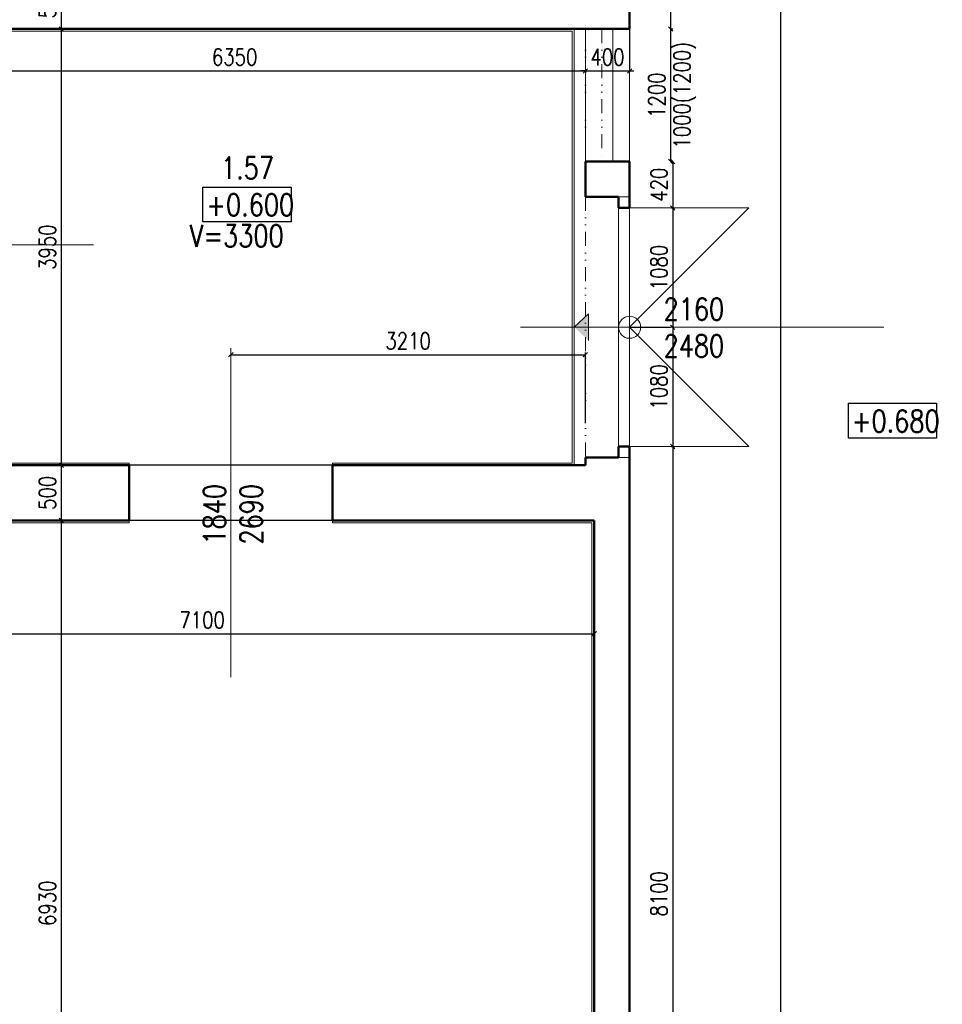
# Model space of a CAD drawing. Header units: millimetres. Extents: x -238874 to 551972, y -298952 to 658415.
# Tile 114 of 256: x 47427 to 55779, y 48320 to 57234. Entities that reach past the tile are written whole.
import ezdxf

# ---------------------------------------------------------------- set-up
doc = ezdxf.new("R2010")
doc.units = ezdxf.units.MM
doc.header["$LTSCALE"] = 20
doc.linetypes.add('DIVIDE2', pattern=[15.875, 6.35, -3.175, 0, -3.175, 0, -3.175])
doc.layers.add('CZ', color=255, linetype='Continuous')
doc.layers.add('KOTY', color=8, linetype='Continuous')
doc.layers.add('NOSNÉ', color=8, linetype='Continuous', lineweight=50)
doc.layers.add('PRUCHODY', color=7, linetype='Continuous', lineweight=18)
doc.styles.add('SIMPLEX', font='SIMPLEX.shx', dxfattribs={"width": 0.8, "bigfont": 'CAD13.shx'})
doc.styles.get("Standard").update_dxf_attribs({"font": 'simplex.shx', "width": 0.8})
doc.dimstyles.new('CKA', dxfattribs={"dimtxt": 200, "dimasz": 40, "dimexe": 20, "dimexo": 0.2, "dimgap": 50, "dimtad": 1, "dimdec": 0, "dimrnd": 1, "dimzin": 0, "dimdsep": 46, "dimtxsty": 'Standard', "dimblk1": 'OBLIQUE', "dimblk2": 'OBLIQUE', "dimsah": 1, "dimcen": 0.09, "dimclrd": 253, "dimclre": 253, "dimclrt": 253, "dimadec": 0, "dimazin": 0, "dimtfac": 1, "dimtdec": 0, "dimtix": 1, "dimtmove": 2, "dimatfit": 3, "dimfxl": 1, "dimtolj": 1, "dimtzin": 0, "dimarcsym": 0})

# ---------------------------------------------------------------- blocks, each defined once
blk = doc.blocks.new('_OBLIQUE')
at = {"color": 0, "linetype": 'ByBlock'}
blk.add_line((-0.5, -0.5), (0.5, 0.5), dxfattribs=at)
blk = doc.blocks.new('*D708')
at = {"layer": 'DEFPOINTS', "color": 0, "transparency": 16777216}
for p in [(53578, 74730), (52948, 57150), (53319.2, 57150)]:
    blk.add_point(p, dxfattribs=at)
at = {"layer": 'KOTY', "lineweight": -2, "transparency": 16777216}
for p, q in [((53319.2, 74730), (53319.2, 57150)), ((53328.7, 57150), (53339.2, 57150))]:
    blk.add_line(p, q, dxfattribs=at)
at = {"layer": 'KOTY', "lineweight": -2, "transparency": 16777216, "xscale": 40, "yscale": 40, "zscale": 40}
for p, rotation in [((53319.2, 74730), 90), ((53319.2, 57150), 270)]:
    blk.add_blockref('_OBLIQUE', p, dxfattribs=dict(at, rotation=rotation))
at = {"layer": 'KOTY', "transparency": 16777216, "insert": (53194.2, 65940), "char_height": 150, "attachment_point": 5, "rotation": 90, "style": 'SIMPLEX'}
blk.add_mtext('\\A1;17580', dxfattribs=at)
blk = doc.blocks.new('*D716')
at = {"layer": 'DEFPOINTS', "color": 0, "transparency": 16777216}
for p in [(53643, 74880), (53643, 45270), (54314.7, 45270)]:
    blk.add_point(p, dxfattribs=at)
at = {"layer": 'KOTY', "lineweight": -2, "transparency": 16777216}
for p, q in [((54314.7, 74880), (54314.7, 45270)), ((54023.7, 45270), (54334.7, 45270))]:
    blk.add_line(p, q, dxfattribs=at)
at = {"layer": 'KOTY', "lineweight": -2, "transparency": 16777216, "xscale": 40, "yscale": 40, "zscale": 40}
for p, rotation in [((54314.7, 74880), 90), ((54314.7, 45270), 270)]:
    blk.add_blockref('_OBLIQUE', p, dxfattribs=dict(at, rotation=rotation))
at = {"layer": 'KOTY', "transparency": 16777216, "insert": (54189.7, 60075), "char_height": 150, "attachment_point": 5, "rotation": 90, "style": 'SIMPLEX'}
blk.add_mtext('\\A1;29610', dxfattribs=at)
blk = doc.blocks.new('*D721')
at = {"layer": 'DEFPOINTS', "color": 0, "transparency": 16777216}
for p in [(52348, 57650), (47803, 57150), (52548, 57150)]:
    blk.add_point(p, dxfattribs=at)
at = {"layer": 'KOTY', "lineweight": -2, "transparency": 16777216}
for p, q in [((47803, 57650), (47803, 57150)), ((52167.2, 57150), (47783, 57150))]:
    blk.add_line(p, q, dxfattribs=at)
at = {"layer": 'KOTY', "lineweight": -2, "transparency": 16777216, "xscale": 40, "yscale": 40, "zscale": 40}
for p, rotation in [((47803, 57650), 90), ((47803, 57150), 270)]:
    blk.add_blockref('_OBLIQUE', p, dxfattribs=dict(at, rotation=rotation))
at = {"layer": 'KOTY', "transparency": 16777216, "insert": (47678, 57400), "char_height": 150, "attachment_point": 5, "rotation": 90, "style": 'SIMPLEX'}
blk.add_mtext('\\A1;500', dxfattribs=at)
blk = doc.blocks.new('*D722')
at = {"layer": 'DEFPOINTS', "color": 0, "transparency": 16777216}
for p in [(52548, 57150), (47803, 53200), (52548, 53200)]:
    blk.add_point(p, dxfattribs=at)
at = {"layer": 'KOTY', "lineweight": -2, "transparency": 16777216}
for p, q in [((47803, 57150), (47803, 53200)), ((52167.2, 53200), (47783, 53200))]:
    blk.add_line(p, q, dxfattribs=at)
at = {"layer": 'KOTY', "lineweight": -2, "transparency": 16777216, "xscale": 40, "yscale": 40, "zscale": 40}
for p, rotation in [((47803, 57150), 90), ((47803, 53200), 270)]:
    blk.add_blockref('_OBLIQUE', p, dxfattribs=dict(at, rotation=rotation))
at = {"layer": 'KOTY', "transparency": 16777216, "insert": (47678, 55175), "char_height": 150, "attachment_point": 5, "rotation": 90, "style": 'SIMPLEX'}
blk.add_mtext('\\A1;3950', dxfattribs=at)
blk = doc.blocks.new('*D723')
at = {"layer": 'DEFPOINTS', "color": 0, "transparency": 16777216}
for p in [(52548, 53200), (47803, 52700), (52628, 52700)]:
    blk.add_point(p, dxfattribs=at)
at = {"layer": 'KOTY', "lineweight": -2, "transparency": 16777216}
for p, q in [((47803, 53200), (47803, 52700)), ((52247.2, 52700), (47783, 52700))]:
    blk.add_line(p, q, dxfattribs=at)
at = {"layer": 'KOTY', "lineweight": -2, "transparency": 16777216, "xscale": 40, "yscale": 40, "zscale": 40}
for p, rotation in [((47803, 53200), 90), ((47803, 52700), 270)]:
    blk.add_blockref('_OBLIQUE', p, dxfattribs=dict(at, rotation=rotation))
at = {"layer": 'KOTY', "transparency": 16777216, "insert": (47678, 52950), "char_height": 150, "attachment_point": 5, "rotation": 90, "style": 'SIMPLEX'}
blk.add_mtext('\\A1;500', dxfattribs=at)
blk = doc.blocks.new('*D724')
at = {"layer": 'DEFPOINTS', "color": 0, "transparency": 16777216}
for p in [(52628, 52700), (47803, 45770), (52628, 45770)]:
    blk.add_point(p, dxfattribs=at)
at = {"layer": 'KOTY', "lineweight": -2, "transparency": 16777216}
for p, q in [((47803, 52700), (47803, 45770)), ((52247.2, 45770), (47783, 45770))]:
    blk.add_line(p, q, dxfattribs=at)
at = {"layer": 'KOTY', "lineweight": -2, "transparency": 16777216, "xscale": 40, "yscale": 40, "zscale": 40}
for p, rotation in [((47803, 52700), 90), ((47803, 45770), 270)]:
    blk.add_blockref('_OBLIQUE', p, dxfattribs=dict(at, rotation=rotation))
at = {"layer": 'KOTY', "transparency": 16777216, "insert": (47678, 49235), "char_height": 150, "attachment_point": 5, "rotation": 90, "style": 'SIMPLEX'}
blk.add_mtext('\\A1;6930', dxfattribs=at)
blk = doc.blocks.new('*D728')
at = {"layer": 'DEFPOINTS', "color": 0, "transparency": 16777216}
for p in [(52548, 54201.2), (49338, 53200), (52548, 53200)]:
    blk.add_point(p, dxfattribs=at)
at = {"layer": 'KOTY', "lineweight": -2, "transparency": 16777216}
for p, q in [((49338, 54201.2), (52548, 54201.2)), ((52548, 53580.8), (52548, 54221.2))]:
    blk.add_line(p, q, dxfattribs=at)
at = {"layer": 'KOTY', "lineweight": -2, "transparency": 16777216, "xscale": 40, "yscale": 40, "zscale": 40, "rotation": 180}
blk.add_blockref('_OBLIQUE', (49338, 54201.2), dxfattribs=at)
at = {"layer": 'KOTY', "lineweight": -2, "transparency": 16777216, "xscale": 40, "yscale": 40, "zscale": 40}
blk.add_blockref('_OBLIQUE', (52548, 54201.2), dxfattribs=at)
at = {"layer": 'KOTY', "transparency": 16777216, "insert": (50943, 54326.2), "char_height": 150, "attachment_point": 5, "style": 'SIMPLEX'}
blk.add_mtext('\\A1;3210', dxfattribs=at)
blk = doc.blocks.new('*D729')
at = {"layer": 'DEFPOINTS', "color": 0, "transparency": 16777216}
for p in [(52628, 52700), (45528, 52320), (52628, 51674.5)]:
    blk.add_point(p, dxfattribs=at)
at = {"layer": 'KOTY', "lineweight": -2, "transparency": 16777216}
for p, q in [((52628, 52319.3), (52628, 51654.5)), ((45528, 51674.5), (52628, 51674.5))]:
    blk.add_line(p, q, dxfattribs=at)
at = {"layer": 'KOTY', "lineweight": -2, "transparency": 16777216, "xscale": 40, "yscale": 40, "zscale": 40, "rotation": 180}
blk.add_blockref('_OBLIQUE', (45528, 51674.5), dxfattribs=at)
at = {"layer": 'KOTY', "lineweight": -2, "transparency": 16777216, "xscale": 40, "yscale": 40, "zscale": 40}
blk.add_blockref('_OBLIQUE', (52628, 51674.5), dxfattribs=at)
at = {"layer": 'KOTY', "transparency": 16777216, "insert": (49078, 51799.5), "char_height": 150, "attachment_point": 5, "style": 'SIMPLEX'}
blk.add_mtext('\\A1;7100', dxfattribs=at)
blk = doc.blocks.new('*D732')
at = {"layer": 'DEFPOINTS', "color": 0, "transparency": 16777216}
for p in [(46198, 57150), (52548, 57150), (52548, 56770.1)]:
    blk.add_point(p, dxfattribs=at)
at = {"layer": 'KOTY', "lineweight": -2, "transparency": 16777216}
for p, q in [((46198, 56770.1), (52548, 56770.1)), ((52548, 56769.3), (52548, 56750.1))]:
    blk.add_line(p, q, dxfattribs=at)
at = {"layer": 'KOTY', "lineweight": -2, "transparency": 16777216, "xscale": 40, "yscale": 40, "zscale": 40, "rotation": 180}
blk.add_blockref('_OBLIQUE', (46198, 56770.1), dxfattribs=at)
at = {"layer": 'KOTY', "lineweight": -2, "transparency": 16777216, "xscale": 40, "yscale": 40, "zscale": 40}
blk.add_blockref('_OBLIQUE', (52548, 56770.1), dxfattribs=at)
at = {"layer": 'KOTY', "transparency": 16777216, "insert": (49373, 56895.1), "char_height": 150, "attachment_point": 5, "style": 'SIMPLEX'}
blk.add_mtext('\\A1;6350', dxfattribs=at)
blk = doc.blocks.new('*D820')
at = {"layer": 'DEFPOINTS', "color": 0, "transparency": 16777216}
for p in [(52948, 55530), (53339.2, 54450), (53339.2, 54450)]:
    blk.add_point(p, dxfattribs=at)
at = {"layer": 'KOTY', "lineweight": -2, "transparency": 16777216}
for p, q in [((53339.2, 55530), (53339.2, 54450)), ((52958.4, 54450), (53319.2, 54450))]:
    blk.add_line(p, q, dxfattribs=at)
at = {"layer": 'KOTY', "lineweight": -2, "transparency": 16777216, "xscale": 40, "yscale": 40, "zscale": 40}
for p, rotation in [((53339.2, 55530), 90), ((53339.2, 54450), 270)]:
    blk.add_blockref('_OBLIQUE', p, dxfattribs=dict(at, rotation=rotation))
at = {"layer": 'KOTY', "transparency": 16777216, "insert": (53214.2, 54990), "char_height": 150, "attachment_point": 5, "rotation": 90, "style": 'SIMPLEX'}
blk.add_mtext('\\A1;1080', dxfattribs=at)
blk = doc.blocks.new('*D836')
at = {"layer": 'DEFPOINTS', "color": 0, "transparency": 16777216}
for p in [(52948, 53370), (52948, 45270), (53339.2, 45270)]:
    blk.add_point(p, dxfattribs=at)
at = {"layer": 'KOTY', "lineweight": -2, "transparency": 16777216}
for p, q in [((53339.2, 53370), (53339.2, 45270)), ((53328.7, 45270), (53359.2, 45270))]:
    blk.add_line(p, q, dxfattribs=at)
at = {"layer": 'KOTY', "lineweight": -2, "transparency": 16777216, "xscale": 40, "yscale": 40, "zscale": 40}
for p, rotation in [((53339.2, 53370), 90), ((53339.2, 45270), 270)]:
    blk.add_blockref('_OBLIQUE', p, dxfattribs=dict(at, rotation=rotation))
at = {"layer": 'KOTY', "transparency": 16777216, "insert": (53214.2, 49320), "char_height": 150, "attachment_point": 5, "rotation": 90, "style": 'SIMPLEX'}
blk.add_mtext('\\A1;8100', dxfattribs=at)
blk = doc.blocks.new('*D847')
at = {"layer": 'DEFPOINTS', "color": 0, "transparency": 16777216}
for p in [(53339.2, 54450), (52948, 53370), (53339.2, 53370)]:
    blk.add_point(p, dxfattribs=at)
at = {"layer": 'KOTY', "lineweight": -2, "transparency": 16777216}
for p, q in [((53339.2, 54450), (53339.2, 53370)), ((53328.7, 53370), (53359.2, 53370))]:
    blk.add_line(p, q, dxfattribs=at)
at = {"layer": 'KOTY', "lineweight": -2, "transparency": 16777216, "xscale": 40, "yscale": 40, "zscale": 40}
for p, rotation in [((53339.2, 54450), 90), ((53339.2, 53370), 270)]:
    blk.add_blockref('_OBLIQUE', p, dxfattribs=dict(at, rotation=rotation))
at = {"layer": 'KOTY', "transparency": 16777216, "insert": (53214.2, 53910), "char_height": 150, "attachment_point": 5, "rotation": 90, "style": 'SIMPLEX'}
blk.add_mtext('\\A1;1080', dxfattribs=at)
blk = doc.blocks.new('*D884')
at = {"layer": 'DEFPOINTS', "color": 0, "transparency": 16777216}
for p in [(52948, 57150), (52948, 55950), (53319.2, 55950)]:
    blk.add_point(p, dxfattribs=at)
at = {"layer": 'KOTY', "lineweight": -2, "transparency": 16777216}
for p, q in [((53319.2, 57150), (53319.2, 55950)), ((53328.7, 55950), (53339.2, 55950))]:
    blk.add_line(p, q, dxfattribs=at)
at = {"layer": 'KOTY', "lineweight": -2, "transparency": 16777216, "xscale": 40, "yscale": 40, "zscale": 40}
for p, rotation in [((53319.2, 57150), 90), ((53319.2, 55950), 270)]:
    blk.add_blockref('_OBLIQUE', p, dxfattribs=dict(at, rotation=rotation))
at = {"layer": 'KOTY', "transparency": 16777216, "insert": (53194.2, 56550), "char_height": 150, "attachment_point": 5, "rotation": 90, "style": 'SIMPLEX'}
blk.add_mtext('\\A1;1200', dxfattribs=at)
blk = doc.blocks.new('*D885')
at = {"layer": 'DEFPOINTS', "color": 0, "transparency": 16777216}
for p in [(52948, 55950), (52948, 55530), (53339.2, 55530)]:
    blk.add_point(p, dxfattribs=at)
at = {"layer": 'KOTY', "lineweight": -2, "transparency": 16777216}
for p, q in [((53339.2, 55950), (53339.2, 55530)), ((53328.7, 55530), (53359.2, 55530))]:
    blk.add_line(p, q, dxfattribs=at)
at = {"layer": 'KOTY', "lineweight": -2, "transparency": 16777216, "xscale": 40, "yscale": 40, "zscale": 40}
for p, rotation in [((53339.2, 55950), 90), ((53339.2, 55530), 270)]:
    blk.add_blockref('_OBLIQUE', p, dxfattribs=dict(at, rotation=rotation))
at = {"layer": 'KOTY', "transparency": 16777216, "insert": (53214.2, 55740), "char_height": 150, "attachment_point": 5, "rotation": 90, "style": 'SIMPLEX'}
blk.add_mtext('\\A1;420', dxfattribs=at)
blk = doc.blocks.new('*D886')
at = {"layer": 'DEFPOINTS', "color": 0, "transparency": 16777216}
for p in [(52548, 57150), (52948, 56770.1), (52948, 56770.1)]:
    blk.add_point(p, dxfattribs=at)
at = {"layer": 'KOTY', "lineweight": -2, "transparency": 16777216}
for p, q in [((52948, 57150.9), (52948, 56790.1)), ((52548, 56770.1), (52508, 56770.1)), ((52548, 56770.1), (52948, 56770.1)), ((52948, 56770.1), (52988, 56770.1))]:
    blk.add_line(p, q, dxfattribs=at)
at = {"layer": 'KOTY', "lineweight": -2, "transparency": 16777216, "xscale": 40, "yscale": 40, "zscale": 40}
blk.add_blockref('_OBLIQUE', (52548, 56770.1), dxfattribs=at)
at = {"layer": 'KOTY', "lineweight": -2, "transparency": 16777216, "xscale": 40, "yscale": 40, "zscale": 40, "rotation": 180}
blk.add_blockref('_OBLIQUE', (52948, 56770.1), dxfattribs=at)
at = {"layer": 'KOTY', "transparency": 16777216, "insert": (52748, 56895.1), "char_height": 150, "attachment_point": 5, "style": 'SIMPLEX'}
blk.add_mtext('\\A1;400', dxfattribs=at)

msp = doc.modelspace()

# ---------------------------------------------------------------- hatches: boundary and pattern name
at = {"layer": 'PRUCHODY'}
msp.add_hatch(color=256, dxfattribs=at).paths.add_polyline_path([(52577.198, 54570.663), (52447.962, 54450.047), (52577.198, 54329.432)])

# ---------------------------------------------------------------- linework, layer by layer
at = {"layer": 'CZ', "color": 7}
for points in [[(49085.605, 55719.296), (49884.631, 55719.296), (49884.631, 55403.359), (49085.605, 55403.359)], [(54928.89, 53762.301), (55727.917, 53762.301), (55727.917, 53446.363), (54928.89, 53446.363)]]:
    msp.add_lwpolyline(points, close=True, dxfattribs=at)
at = {"layer": 'DEFPOINTS', "color": 0, "linetype": 'ByBlock'}
for p in [(53201.514, 57150.047), (53201.514, 55950.047)]:
    msp.add_point(p, dxfattribs=at)
at = {"layer": 'NOSNÉ'}
for p, q in [((52947.962, 74730.047), (52947.962, 57150.047)), ((52947.962, 57150.047), (46197.962, 57150.047)), ((52547.962, 55950.047), (52547.962, 55630.047)), ((52947.962, 55950.047), (52547.962, 55950.047)), ((52947.962, 55950.047), (52947.962, 55530.047)), ((52847.962, 55630.047), (52547.962, 55630.047)), ((52847.962, 55530.047), (52847.962, 55630.047)), ((52947.962, 55530.047), (52847.962, 55530.047)), ((52847.962, 53370.047), (52847.962, 53270.047)), ((52947.962, 53370.047), (52847.962, 53370.047)), ((52947.962, 53370.047), (52947.962, 45270.047)), ((52847.962, 53270.047), (52547.962, 53270.047)), ((52547.962, 53270.047), (52547.962, 53200.047)), ((48417.962, 53200.047), (46197.962, 53200.047)), ((48417.962, 53200.047), (48417.962, 52700.047)), ((52547.962, 53200.047), (50257.962, 53200.047)), ((50257.962, 53200.047), (50257.962, 52700.047)), ((48417.962, 52700.047), (45527.962, 52700.047)), ((52627.962, 52700.047), (50257.962, 52700.047)), ((52627.962, 52700.047), (52627.962, 45770.047))]:
    msp.add_line(p, q, dxfattribs=at)
at = {"layer": 'PRUCHODY'}
for p, q in [((52447.962, 57150.047), (52447.962, 53200.047)), ((52547.962, 55950.047), (52547.962, 57150.047)), ((52797.962, 57150.047), (52797.962, 55950.047)), ((52947.962, 57150.047), (52947.962, 55950.047)), ((52427.962, 57130.047), (46197.962, 57130.047)), ((52427.962, 57130.047), (52427.962, 53220.047)), ((52847.962, 55630.047), (52847.962, 53270.047)), ((52847.962, 55630.047), (52947.962, 55630.047)), ((52947.962, 55530.047), (52947.962, 53370.047)), ((54027.962, 55530.047), (52947.962, 54450.047)), ((52947.962, 55530.047), (54027.962, 55530.047)), ((48096.177, 55195.047), (45856.185, 55195.047)), ((52577.198, 54570.663), (52447.962, 54450.047)), ((52577.198, 54329.432), (52577.198, 54570.663)), ((55250.196, 54450.047), (51961.039, 54450.047)), ((52947.962, 54450.047), (54027.962, 53370.047)), ((49337.962, 54261.771), (49337.962, 51280.299)), ((54027.962, 53370.047), (52947.962, 53370.047)), ((48417.962, 53220.047), (46197.962, 53220.047)), ((48417.962, 53200.047), (48417.962, 53220.047)), ((52427.962, 53220.047), (50257.962, 53220.047)), ((50257.962, 53200.047), (50257.962, 53220.047)), ((52847.962, 53270.047), (52947.962, 53270.047)), ((48417.962, 52680.047), (48417.962, 52700.047)), ((50257.962, 52680.047), (50257.962, 52700.047)), ((48417.962, 52680.047), (45547.962, 52680.047)), ((52607.962, 52680.047), (50257.962, 52680.047)), ((52607.962, 52680.047), (52607.962, 45790.047))]:
    msp.add_line(p, q, dxfattribs=at)
at = {"layer": 'PRUCHODY', "linetype": 'DIVIDE2'}
for p, q in [((52547.962, 57150.047), (52547.962, 55950.047)), ((52697.962, 57150.047), (52697.962, 55950.047)), ((52547.962, 55630.047), (52547.962, 53270.047)), ((48417.962, 53200.047), (50257.962, 53200.047)), ((50257.962, 52700.047), (48417.962, 52700.047))]:
    msp.add_line(p, q, dxfattribs=at)
at = {"layer": 'PRUCHODY'}
msp.add_circle((52947.962, 54450.047), 100, dxfattribs=at)

# ---------------------------------------------------------------- texts
at = {"color": 253, "linetype": 'ByBlock', "insert": (53447.751, 56550.047), "char_height": 150, "attachment_point": 5, "rotation": 90, "style": 'SIMPLEX'}
msp.add_mtext('1000(1200)', dxfattribs=at)
at = {"layer": 'CZ', "color": 7, "char_height": 200, "width": 1830.1, "attachment_point": 1}
for s, insert in [('1.57', (49249.208, 55992.53)), ('+0.600', (49116.44, 55657.475)), ('V=3300', (48966.621, 55378.208)), ('2160\\P2480', (53256.094, 54713.728)), ('+0.680', (54959.726, 53700.479))]:
    msp.add_mtext(s, dxfattribs=dict(at, insert=insert))
at = {"layer": 'CZ', "color": 7, "insert": (49090.035, 52482.005), "char_height": 200, "width": 1830.1, "attachment_point": 1, "rotation": 90}
msp.add_mtext('1840\\P2690', dxfattribs=at)

# ---------------------------------------------------------------- dimensions: what is measured, and where the dimension line sits
at = {"layer": 'KOTY'}
for base, p1, p2, angle, text, picture, middle in [((54314.706, 45270.047), (53642.962, 74880.047), (53642.962, 45270.047), 270, '29610', '*D716', (54189.706, 60075.047)), ((53319.199, 57150.047), (53577.962, 74730.047), (52947.962, 57150.047), 270, '17580', '*D708', (53194.199, 65940.047)), ((47803.004, 57150.047), (52347.962, 57650.047), (52547.962, 57150.047), 90, '500', '*D721', (47678.004, 57400.047)), ((52547.962, 56770.087), (46197.962, 57150.047), (52547.962, 57150.047), 180, '6350', '*D732', (49372.962, 56895.087)), ((47803.004, 53200.047), (52547.962, 57150.047), (52547.962, 53200.047), 90, '3950', '*D722', (47678.004, 55175.047)), ((52947.962, 56770.087), (52547.962, 57150.047), (52947.962, 56770.087), 180, '400', '*D886', (52747.962, 56895.087)), ((53319.199, 55950.047), (52947.962, 57150.047), (52947.962, 55950.047), 270, '1200', '*D884', (53194.199, 56550.047)), ((53339.199, 55530.047), (52947.962, 55950.047), (52947.962, 55530.047), 270, '420', '*D885', (53214.199, 55740.047)), ((53339.199, 54450.047), (52947.962, 55530.047), (53339.199, 54450.047), 270, '1080', '*D820', (53214.199, 54990.047)), ((53339.199, 53370.047), (53339.199, 54450.047), (52947.962, 53370.047), 270, '1080', '*D847', (53214.199, 53910.047)), ((53339.199, 45270.047), (52947.962, 53370.047), (52947.962, 45270.047), 270, '8100', '*D836', (53214.199, 49320.047)), ((47803.004, 52700.047), (52547.962, 53200.047), (52627.962, 52700.047), 90, '500', '*D723', (47678.004, 52950.047)), ((47803.004, 45770.047), (52627.962, 52700.047), (52627.962, 45770.047), 90, '6930', '*D724', (47678.004, 49235.047))]:
    dim = msp.add_linear_dim(base=base, p1=p1, p2=p2, angle=angle, text=text, dimstyle='CKA', override={"dimtxt": 150, "dimexo": 380.774374, "dimtxsty": 'SIMPLEX', "dimse1": 1, "dimclrd": 256, "dimclre": 256, "dimclrt": 256}, dxfattribs=at)
    dim.commit()
    dim.dimension.update_dxf_attribs({"geometry": picture, "text_midpoint": middle})
for base, p1, p2, text, picture, middle in [((52547.962, 54201.235), (49337.962, 53200.047), (52547.962, 53200.047), '3210', '*D728', (50942.962, 54326.235)), ((52627.962, 51674.451), (45527.962, 52320.047), (52627.962, 52700.047), '7100', '*D729', (49077.962, 51799.451))]:
    dim = msp.add_linear_dim(base=base, p1=p1, p2=p2, text=text, dimstyle='CKA', override={"dimtxt": 150, "dimexo": 380.774374, "dimtxsty": 'SIMPLEX', "dimse1": 1, "dimclrd": 256, "dimclre": 256, "dimclrt": 256}, dxfattribs=at)
    dim.commit()
    dim.dimension.update_dxf_attribs({"geometry": picture, "text_midpoint": middle})

doc.saveas('drawing.dxf')
